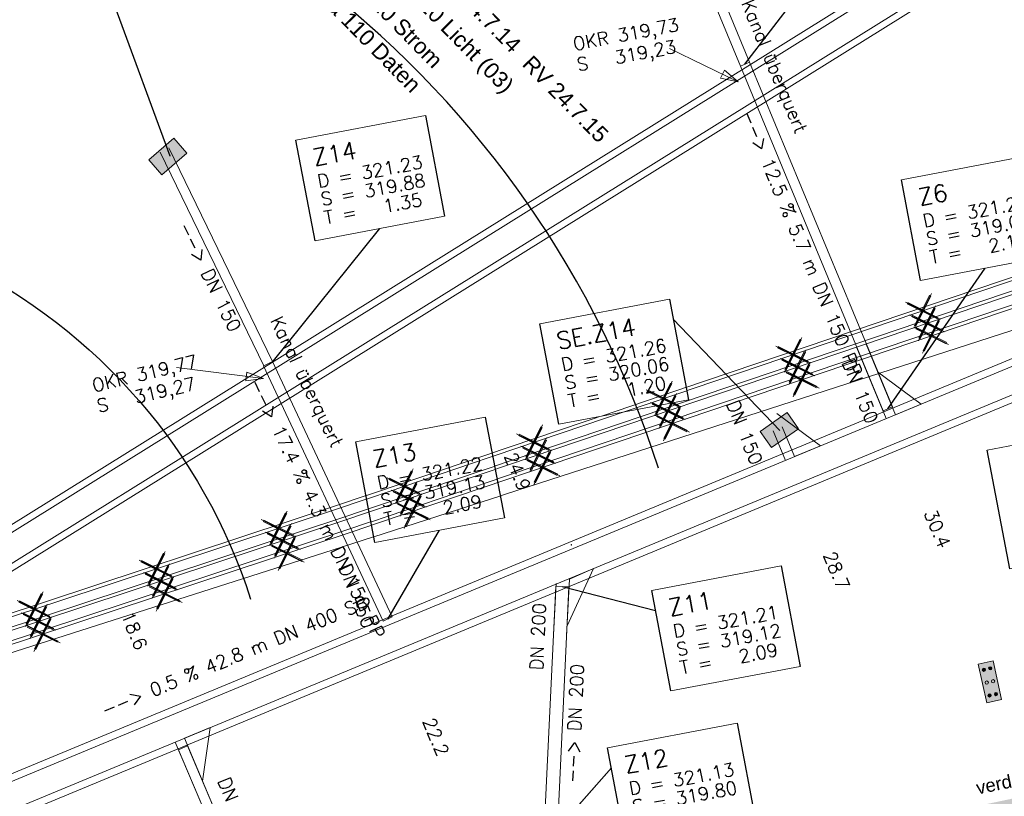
# Model space of a CAD drawing. Header units: metres. Extents: x -502 to 161, y -108 to 174.
# Tile 77 of 256: x -256 to -241, y -33 to -21. Entities that reach past the tile are written whole.
import ezdxf

# ---------------------------------------------------------------- set-up
doc = ezdxf.new("R2010")
doc.units = ezdxf.units.M
doc.header["$LTSCALE"] = 0.1
doc.layers.add('BRI31-005.05-5p02-Koordinierung Lageplan 4. BA ZOB West 2022-06-15', color=7, linetype='Continuous')
doc.layers.add('BRI31-005.06-5f07-Koordinierung Lageplan 4. BA ZOB Fernbusbahnh', color=7, linetype='Continuous')
doc.styles.add('Arial', font='arial.ttf')
doc.styles.add('Txt', font='txt_____.ttf')

# ---------------------------------------------------------------- blocks, each defined once
blk = doc.blocks.new('LP_01052')
at = {"color": 7, "linetype": 'Continuous', "lineweight": 13, "transparency": 33554687, "flags": 128}
blk.add_lwpolyline([(-0.25, 0), (0.25, 0), (0.25, 0.3), (-0.25, 0.3), (-0.25, 0)], dxfattribs=at)
at = {"color": 1, "linetype": 'Continuous', "true_color": 0xff0000, "transparency": 33554687}
blk.add_solid([(-0.25, 0), (0.25, 0), (-0.25, 0.3), (0.25, 0.3)], dxfattribs=at)
blk = doc.blocks.new('856')
at = {"color": 253, "linetype": 'Continuous', "lineweight": 20, "true_color": 0xadadad, "transparency": 33554687}
for p, q in [((-0.002199, 0.005244), (-0.000949, 0.005244)), ((-0.001574, 0.004931), (-0.001699, 0.005244)), ((0.00121, 0.006036), (0.000609, 0.006036)), ((0.003113, 0.001806), (0.0015, 0.005839))]:
    blk.add_line(p, q, dxfattribs=at)
at = {"color": 253, "linetype": 'Continuous', "lineweight": 20, "true_color": 0xadadad, "transparency": 33554687, "flags": 128}
for points in [[(0.001979, 0.004641), (-0.000324, 0.001806), (-0.003137, 0.001806), (-0.001252, 0.004126)], [(0.001863, 0.004931), (-0.001574, 0.004931), (-0.000324, 0.001806)]]:
    blk.add_lwpolyline(points, dxfattribs=at)
blk.add_lwpolyline([(0.00121, 0.006036, -0.306288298), (0.0015, 0.005839)], format="xyb", dxfattribs=at)
at = {"color": 253, "linetype": 'Continuous', "lineweight": 20, "true_color": 0xadadad, "transparency": 33554687}
for centre in [(-0.003137, 0.001806), (0.003113, 0.001806)]:
    blk.add_circle(centre, 0.00188, dxfattribs=at)
blk = doc.blocks.new('BAUZAUN_FU_')
at = {"linetype": 'Continuous', "lineweight": 0, "true_color": 0x333333, "transparency": 33554687}
h = blk.add_hatch(color=250, dxfattribs=at)
edge = h.paths.add_edge_path()
edge.add_arc((-0.05, 0.2), 0.025, 0, 90)
edge.add_arc((-0.05, 0.2), 0.025, 90, 180)
edge.add_arc((-0.05, 0.2), 0.025, 180, 270)
edge.add_arc((-0.05, 0.2), 0.025, 270, 360)
h = blk.add_hatch(color=250, dxfattribs=at)
edge = h.paths.add_edge_path()
edge.add_arc((0.05, 0.2), 0.025, 0, 90)
edge.add_arc((0.05, 0.2), 0.025, 90, 180)
edge.add_arc((0.05, 0.2), 0.025, 180, 270)
edge.add_arc((0.05, 0.2), 0.025, 270, 360)
h = blk.add_hatch(color=250, dxfattribs=at)
edge = h.paths.add_edge_path()
edge.add_arc((-0.05, -0.2), 0.025, 0, 90)
edge.add_arc((-0.05, -0.2), 0.025, 90, 180)
edge.add_arc((-0.05, -0.2), 0.025, 180, 270)
edge.add_arc((-0.05, -0.2), 0.025, 270, 360)
h = blk.add_hatch(color=250, dxfattribs=at)
edge = h.paths.add_edge_path()
edge.add_arc((0.05, -0.2), 0.025, 0, 90)
edge.add_arc((0.05, -0.2), 0.025, 90, 180)
edge.add_arc((0.05, -0.2), 0.025, 180, 270)
edge.add_arc((0.05, -0.2), 0.025, 270, 360)
at = {"color": 7, "linetype": 'Continuous', "lineweight": 9, "transparency": 33554687}
for p, q in [((-0.115, -0.3), (-0.115, 0.3)), ((-0.115, 0.3), (0.115, 0.3)), ((0.115, -0.3), (0.115, 0.3)), ((-0.115, -0.3), (0.115, -0.3))]:
    blk.add_line(p, q, dxfattribs=at)
for centre in [(-0.05, 0.2), (0.05, 0.2), (-0.05, 0), (0.05, 0), (-0.05, -0.2), (0.05, -0.2)]:
    blk.add_circle(centre, 0.025, dxfattribs=at)
at = {"color": 252, "linetype": 'Continuous', "true_color": 0x848484, "transparency": 33554687}
blk.add_solid([(0.115, -0.3), (0.115, 0.3), (-0.115, -0.3), (-0.115, 0.3)], dxfattribs=at)
blk = doc.blocks.new('ALG_00093')
at = {"color": 1, "linetype": 'Continuous', "lineweight": 9, "true_color": 0xff0000, "transparency": 33554687, "flags": 128}
blk.add_lwpolyline([(0, 0), (0.3773, 0.09625), (0.3773, -0.09625), (0, 0)], dxfattribs=at)
blk = doc.blocks.new('1016')
at = {"color": 7, "linetype": 'Continuous', "lineweight": 9, "transparency": 33554687}
for p, q in [((0.703072, 0.277444), (1.257444, -0.276928)), ((1.257444, 0.277444), (0.703072, -0.276928))]:
    blk.add_line(p, q, dxfattribs=at)
at = {"color": 2, "linetype": 'Continuous', "lineweight": 20, "true_color": 0xffff00, "transparency": 33554687}
for p, q in [((1.212401, 0.25319), (0.727326, -0.231885)), ((0.727326, 0.232401), (1.212401, -0.252674)), ((0.748114, 0.25319), (1.23319, -0.231885)), ((1.23319, 0.232401), (0.748114, -0.252674))]:
    blk.add_line(p, q, dxfattribs=at)

msp = doc.modelspace()

# ---------------------------------------------------------------- linework, layer by layer
at = {"layer": 'BRI31-005.05-5p02-Koordinierung Lageplan 4. BA ZOB West 2022-06-15', "color": 150, "linetype": 'Continuous', "lineweight": 18, "true_color": 0x007fff, "transparency": 33554687, "flags": 128}
for points in [[(-267.288, -36.055), (-229.345, -12.426), (-229.662, -11.917), (-267.606, -35.546)], [(-267.302, -35.946), (-229.437, -12.366), (-229.648, -12.026), (-267.514, -35.606)]]:
    msp.add_lwpolyline(points, dxfattribs=at)
at = {"layer": 'BRI31-005.05-5p02-Koordinierung Lageplan 4. BA ZOB West 2022-06-15', "color": 114, "linetype": 'Continuous', "lineweight": 18, "true_color": 0x00994c, "transparency": 33554687, "flags": 128}
for points in [[(-413.89, -82.119), (-380.577, -70.144), (-376.207, -68.576), (-344.236, -57.784), (-318.27, -49.558), (-311.477, -47.405), (-273.376, -35.43), (-251.136, -28.083), (-229.503, -20.765)], [(-413.818, -82.306), (-376.141, -68.765), (-344.174, -57.975), (-318.22, -49.752), (-311.417, -47.596), (-273.313, -35.619), (-251.072, -28.273), (-229.439, -20.954)], [(-413.747, -82.493), (-376.075, -68.954), (-344.111, -58.165), (-318.16, -49.942), (-311.357, -47.787), (-273.253, -35.81), (-251.008, -28.462), (-229.375, -21.144)]]:
    msp.add_lwpolyline(points, dxfattribs=at)
at = {"layer": 'BRI31-005.05-5p02-Koordinierung Lageplan 4. BA ZOB West 2022-06-15', "color": 255, "linetype": 'Continuous', "lineweight": 13, "transparency": 33554687, "flags": 128}
for points in [[(-229.487, -20.812), (-251.12, -28.131), (-273.36, -35.477), (-311.462, -47.453), (-318.255, -49.605), (-344.22, -57.832), (-376.19, -68.624), (-413.872, -82.166)], [(-229.423, -21.002), (-251.056, -28.32), (-273.297, -35.667), (-311.402, -47.644), (-318.205, -49.799), (-344.158, -58.022), (-376.125, -68.812), (-413.801, -82.353)], [(-229.359, -21.191), (-250.992, -28.51), (-273.238, -35.858), (-311.342, -47.835), (-318.145, -49.99), (-344.096, -58.212), (-376.059, -69.001), (-413.729, -82.54)]]:
    msp.add_lwpolyline(points, dxfattribs=at)
at = {"layer": 'BRI31-005.05-5p02-Koordinierung Lageplan 4. BA ZOB West 2022-06-15', "color": 1, "linetype": 'Continuous', "lineweight": 18, "true_color": 0xff0000, "transparency": 33554687, "flags": 128}
for points in [[(-270.17, -38.667), (-231.58, -22.66), (-231.817, -22.087), (-270.407, -38.094)], [(-270.164, -38.545), (-231.67, -22.578), (-231.823, -22.209), (-270.317, -38.176)]]:
    msp.add_lwpolyline(points, dxfattribs=at)
at = {"layer": 'BRI31-005.06-5f07-Koordinierung Lageplan 4. BA ZOB Fernbusbahnh', "color": 1, "linetype": 'Continuous', "lineweight": 25, "true_color": 0xff0000, "transparency": 33554687}
for p, q in [((-244.968, -21.395), (-242.979, -18.793)), ((-253.694, -22.789), (-254.525, -20.524)), ((-252.142, -25.92), (-250.51, -23.889)), ((-242.8, -26.623), (-241.321, -24.49)), ((-244.441, -26.953), (-246.059, -25.264)), ((-250.39, -29.814), (-249.602, -28.464)), ((-247.741, -29.322), (-246.327, -29.683)), ((-247.92, -33.117), (-246.996, -32.07))]:
    msp.add_line(p, q, dxfattribs=at)
at = {"layer": 'BRI31-005.06-5f07-Koordinierung Lageplan 4. BA ZOB Fernbusbahnh', "color": 1, "linetype": 'Continuous', "lineweight": 20, "true_color": 0xff0000, "transparency": 33554687}
for p, q in [((-244.968, -21.395), (-242.979, -18.793)), ((-253.694, -22.789), (-254.525, -20.524)), ((-253.567, -31.796), (-252.214, -34.967)), ((-253.429, -31.737), (-252.076, -34.908))]:
    msp.add_line(p, q, dxfattribs=at)
at = {"layer": 'BRI31-005.06-5f07-Koordinierung Lageplan 4. BA ZOB Fernbusbahnh', "color": 1, "linetype": 'Continuous', "lineweight": 13, "true_color": 0xff0000, "transparency": 33554687}
for p, q in [((-245.072, -21.662), (-246.112, -21.159)), ((-242.824, -26.772), (-243.269, -25.7)), ((-242.686, -26.714), (-243.13, -25.643)), ((-252.275, -26.166), (-253.597, -25.996)), ((-244.355, -27.407), (-244.542, -26.956)), ((-244.216, -27.349), (-244.403, -26.899)), ((-247.833, -29.272), (-247.876, -30.052)), ((-247.833, -29.272), (-247.876, -30.052)), ((-247.629, -29.208), (-247.676, -30.063)), ((-247.629, -29.208), (-247.676, -30.063)), ((-253.476, -31.623), (-252.076, -34.909)), ((-253.615, -31.681), (-252.214, -34.967))]:
    msp.add_line(p, q, dxfattribs=at)
at = {"layer": 'BRI31-005.06-5f07-Koordinierung Lageplan 4. BA ZOB Fernbusbahnh', "color": 7, "linetype": 'Continuous', "lineweight": 9, "transparency": 33554687}
msp.add_line((-253.429, -31.737), (-253.567, -31.796), dxfattribs=at)
at = {"layer": 'BRI31-005.06-5f07-Koordinierung Lageplan 4. BA ZOB Fernbusbahnh', "color": 1, "linetype": 'Continuous', "lineweight": 13, "true_color": 0xff0000, "transparency": 33554687, "flags": 128}
for points in [[(-247.144, -16.337), (-245.037, -21.424), (-244.899, -21.366), (-247.006, -16.279)], [(-245.037, -21.424), (-242.869, -26.652), (-242.731, -26.594), (-244.899, -21.366)], [(-253.845, -22.731), (-252.272, -25.972), (-252.137, -25.906), (-253.71, -22.666)], [(-242.686, -26.714), (-242.293, -26.552), (-242.956, -26.061)], [(-244.216, -27.349), (-243.824, -27.186), (-244.487, -26.696)], [(-247.629, -29.208), (-247.269, -29.049), (-247.668, -29.914)], [(-247.82, -33.122), (-247.641, -29.327), (-247.841, -29.317), (-248.02, -33.112)], [(-253.476, -31.623), (-253.084, -31.46), (-253.199, -32.274)]]:
    msp.add_lwpolyline(points, dxfattribs=at)
at = {"layer": 'BRI31-005.06-5f07-Koordinierung Lageplan 4. BA ZOB Fernbusbahnh', "color": 7, "linetype": 'Continuous', "lineweight": 18, "transparency": 33554687, "flags": 128}
for points in [[(-251.782, -22.549), (-249.817, -22.176), (-249.528, -23.703), (-251.493, -24.076), (-251.782, -22.549)], [(-242.593, -23.15), (-240.628, -22.777), (-240.339, -24.304), (-242.304, -24.677), (-242.593, -23.15)], [(-248.081, -25.332), (-246.116, -24.959), (-245.827, -26.486), (-247.792, -26.859), (-248.081, -25.332)], [(-250.874, -27.124), (-248.909, -26.751), (-248.62, -28.278), (-250.585, -28.651), (-250.874, -27.124)], [(-241.292, -27.249), (-239.17, -26.846), (-238.829, -28.648), (-240.951, -29.051), (-241.292, -27.249)], [(-246.384, -29.378), (-244.419, -29.005), (-244.13, -30.532), (-246.095, -30.905), (-246.384, -29.378)], [(-247.053, -31.765), (-245.088, -31.392), (-244.799, -32.919), (-246.764, -33.292), (-247.053, -31.765)]]:
    msp.add_lwpolyline(points, dxfattribs=at)
at = {"layer": 'BRI31-005.06-5f07-Koordinierung Lageplan 4. BA ZOB Fernbusbahnh', "color": 1, "linetype": 'Continuous', "lineweight": 25, "true_color": 0xff0000, "transparency": 33554687, "flags": 128}
for points in [[(-251.782, -22.549), (-249.817, -22.176), (-249.528, -23.703), (-251.493, -24.076), (-251.782, -22.549)], [(-242.593, -23.15), (-240.628, -22.777), (-240.339, -24.304), (-242.304, -24.677), (-242.593, -23.15)], [(-248.081, -25.332), (-246.116, -24.959), (-245.827, -26.486), (-247.792, -26.859), (-248.081, -25.332)], [(-250.874, -27.124), (-248.909, -26.751), (-248.62, -28.278), (-250.585, -28.651), (-250.874, -27.124)], [(-246.384, -29.378), (-244.419, -29.005), (-244.13, -30.532), (-246.095, -30.905), (-246.384, -29.378)], [(-247.053, -31.765), (-245.088, -31.392), (-244.799, -32.919), (-246.764, -33.292), (-247.053, -31.765)]]:
    msp.add_lwpolyline(points, dxfattribs=at)
at = {"layer": 'BRI31-005.06-5f07-Koordinierung Lageplan 4. BA ZOB Fernbusbahnh', "color": 7, "linetype": 'Continuous', "lineweight": 30, "transparency": 33554687, "flags": 128}
msp.add_lwpolyline([(-256.899, -24.39), (-256.899, -24.39, -0.203376), (-252.47, -29.511), (-252.47, -29.511)], format="xyb", dxfattribs=at)
at = {"layer": 'BRI31-005.06-5f07-Koordinierung Lageplan 4. BA ZOB Fernbusbahnh', "color": 7, "linetype": 'Continuous', "lineweight": 25, "transparency": 33554687, "flags": 128}
msp.add_lwpolyline([(-241.292, -27.249), (-239.17, -26.846), (-238.829, -28.648), (-240.951, -29.051), (-241.292, -27.249)], dxfattribs=at)

# ---------------------------------------------------------------- block references
at = {"layer": 'BRI31-005.06-5f07-Koordinierung Lageplan 4. BA ZOB Fernbusbahnh', "color": 7, "transparency": 33554687}
for name, p, xscale, yscale, zscale, rotation in [('ALG_00093', (-245.072, -21.662), 0.699999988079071, 0.699999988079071, 0.699999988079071, 154.1967956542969), ('1016', (-241.574, -24.901), 0.75, 0.75, 0.75, 198.6914108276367), ('1016', (-241.51, -25.091), 0.75, 0.75, 0.75, 198.6914245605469), ('1016', (-241.446, -25.28), 0.75, 0.75, 0.75, 198.6914520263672), ('1016', (-243.541, -25.567), 0.75, 0.75, 0.75, 198.6914108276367), ('1016', (-243.476, -25.756), 0.75, 0.75, 0.75, 198.6914245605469), ('1016', (-243.412, -25.945), 0.75, 0.75, 0.75, 198.6914520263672), ('ALG_00093', (-252.275, -26.166), 0.699999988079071, 0.699999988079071, 0.699999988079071, 172.6477020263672), ('1016', (-247.41, -27.087), 0.75, 0.75, 0.75, 198.6914245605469), ('1016', (-247.346, -27.276), 0.75, 0.75, 0.75, 198.6914520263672), ('1016', (-251.349, -28.206), 0.75, 0.75, 0.75, 198.2793273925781), ('1016', (-251.285, -28.396), 0.75, 0.75, 0.75, 198.2793411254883), ('1016', (-251.221, -28.585), 0.75, 0.75, 0.75, 198.2792999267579), ('1016', (-253.202, -28.819), 0.75, 0.75, 0.75, 198.2793273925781), ('1016', (-253.138, -29.008), 0.75, 0.75, 0.75, 198.2793411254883), ('1016', (-253.075, -29.198), 0.75, 0.75, 0.75, 198.2792999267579), ('1016', (-255.055, -29.431), 0.75, 0.75, 0.75, 198.2793273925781), ('1016', (-254.992, -29.62), 0.75, 0.75, 0.75, 198.2793411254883), ('1016', (-254.928, -29.81), 0.75, 0.75, 0.75, 198.2792999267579)]:
    msp.add_blockref(name, p, dxfattribs=dict(at, xscale=xscale, yscale=yscale, zscale=zscale, rotation=rotation))
for name, p, rotation in [('LP_01052', (-253.824, -22.681), 220.6749572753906), ('LP_01052', (-244.362, -27.07), 34.93852844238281), ('856', (-247.601, -28.687), 107.7880462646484), ('BAUZAUN_FU_', (-241.251, -30.767), 192.4678344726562)]:
    msp.add_blockref(name, p, dxfattribs=dict(at, rotation=rotation))

# ---------------------------------------------------------------- texts
at = {"layer": 'BRI31-005.06-5f07-Koordinierung Lageplan 4. BA ZOB Fernbusbahnh', "color": 190, "true_color": 0x7f00ff, "transparency": 33554687, "insert": (-250.597, -19.506), "char_height": 0.24, "attachment_point": 1, "rotation": 314.5051, "line_spacing_factor": 0.25, "style": 'Arial'}
msp.add_mtext('2 x da 110 Licht (03)', dxfattribs=at)
at = {"layer": 'BRI31-005.06-5f07-Koordinierung Lageplan 4. BA ZOB Fernbusbahnh', "color": 7, "transparency": 33554687, "char_height": 0.24, "attachment_point": 1, "rotation": 314.5051, "line_spacing_factor": 0.25, "style": 'Arial'}
for s, insert in [('da 110 Strom', (-250.944, -19.872)), ('da 110 Daten', (-251.274, -20.243))]:
    msp.add_mtext(s, dxfattribs=dict(at, insert=insert))
at = {"layer": 'BRI31-005.06-5f07-Koordinierung Lageplan 4. BA ZOB Fernbusbahnh', "color": 1, "true_color": 0xff0000, "transparency": 33554687, "attachment_point": 1, "line_spacing_factor": 0.25}
for s, insert, char_height, rotation, style in [('RV 24.7.14', (-249.52, -19.876), 0.24, 314.5051, 'Arial'), ('Kanal überquert', (-244.847, -20.393), 0.2, 292.6544, 'Txt'), ('Kanal überquert', (-244.847, -20.393), 0.2, 292.6544, 'Txt'), ('OKR 319,73', (-247.596, -20.994), 0.2, 10.737, 'Txt'), ('OKR 319,73', (-247.596, -20.994), 0.2, 10.737, 'Txt'), ('S   319,23', (-247.536, -21.308), 0.2, 10.737, 'Txt'), ('S   319,23', (-247.536, -21.308), 0.2, 10.737, 'Txt'), ('RV 24.7.15', (-248.193, -21.241), 0.24, 314.5051, 'Arial'), ('--> 12.5 % 5.7 m DN 150 PP', (-244.846, -22.067), 0.2, 292.5233, 'Txt'), ('--> 12.5 % 5.7 m DN 150 PP', (-244.846, -22.067), 0.2, 292.5233, 'Txt'), ('Z14', (-251.549, -22.689), 0.26, 10.737, 'Txt'), ('D = 321.23', (-251.475, -23.076), 0.2, 10.737, 'Txt'), ('S = 319.88', (-251.423, -23.352), 0.2, 10.737, 'Txt'), ('Z6', (-242.36, -23.29), 0.26, 10.737, 'Txt'), ('T =   1.35', (-251.371, -23.627), 0.2, 10.737, 'Txt'), ('D = 321.28', (-242.286, -23.677), 0.2, 10.737, 'Txt'), ('S = 319.09', (-242.234, -23.953), 0.2, 10.737, 'Txt'), ('--> DN 150', (-253.395, -23.763), 0.2, 295.8901, 'Txt'), ('--> DN 150', (-253.395, -23.763), 0.2, 295.8901, 'Txt'), ('T =   2.19', (-242.182, -24.228), 0.2, 10.737, 'Txt'), ('Kanal überquert', (-252, -25.197), 0.2, 295.8901, 'Txt'), ('Kanal überquert', (-252, -25.197), 0.2, 295.8901, 'Txt'), ('SE.Z14', (-247.848, -25.472), 0.26, 10.737, 'Txt'), ('D = 321.26', (-247.774, -25.859), 0.2, 10.737, 'Txt'), ('OKR 319,77', (-254.896, -26.178), 0.2, 13.393, 'Txt'), ('OKR 319,77', (-254.896, -26.178), 0.2, 13.393, 'Txt'), ('S = 320.06', (-247.722, -26.135), 0.2, 10.737, 'Txt'), ('DN 150', (-243.314, -25.844), 0.2, 291.6327, 'Txt'), ('DN 150', (-243.314, -25.844), 0.2, 291.6327, 'Txt'), ('S   319,27', (-254.822, -26.489), 0.2, 13.393, 'Txt'), ('S   319,27', (-254.822, -26.489), 0.2, 13.393, 'Txt'), ('--> 17.4 % 4.3 m DN 150 PP', (-252.319, -26.141), 0.2, 295.8901, 'Txt'), ('T =   1.20', (-247.67, -26.41), 0.2, 10.737, 'Txt'), ('DN 150', (-245.068, -26.47), 0.2, 291.6327, 'Txt'), ('DN 150', (-245.068, -26.47), 0.2, 291.6327, 'Txt'), ('Z13', (-250.641, -27.264), 0.26, 10.737, 'Txt'), ('24.9', (-248.443, -27.262), 0.2, 292.5277, 'Txt'), ('D = 321.22', (-250.567, -27.651), 0.2, 10.737, 'Txt'), ('S = 319.13', (-250.515, -27.927), 0.2, 10.737, 'Txt'), ('T =   2.09', (-250.463, -28.202), 0.2, 10.737, 'Txt'), ('30.4', (-242.072, -28.127), 0.2, 292.5277, 'Txt'), ('30.4', (-242.072, -28.127), 0.2, 292.5277, 'Txt'), ('28.7', (-243.603, -28.762), 0.2, 292.5277, 'Txt'), ('28.7', (-243.603, -28.762), 0.2, 292.5277, 'Txt'), ('DN 150', (-250.953, -28.951), 0.2, 291.6327, 'Txt'), ('DN 150', (-250.953, -28.951), 0.2, 291.6327, 'Txt'), ('Z11', (-246.151, -29.518), 0.26, 10.737, 'Txt'), ('18.6', (-254.258, -29.674), 0.2, 292.5277, 'Txt'), ('18.6', (-254.258, -29.674), 0.2, 292.5277, 'Txt'), ('DN 200', (-248.235, -30.585), 0.2, 87.3071, 'Txt'), ('DN 200', (-248.235, -30.585), 0.2, 87.3071, 'Txt'), ('D = 321.21', (-246.077, -29.905), 0.2, 10.737, 'Txt'), ('--> 0.5 % 42.8 m DN 400 SB', (-254.756, -31.113), 0.2, 22.5277, 'Txt'), ('--> 0.5 % 42.8 m DN 400 SB', (-254.756, -31.113), 0.2, 22.5277, 'Txt'), ('S = 319.12', (-246.025, -30.181), 0.2, 10.737, 'Txt'), ('T =   2.09', (-245.973, -30.456), 0.2, 10.737, 'Txt'), ('--> DN 200', (-247.696, -32.297), 0.2, 87.2995, 'Txt'), ('--> DN 200', (-247.696, -32.297), 0.2, 87.2995, 'Txt'), ('22.2', (-249.682, -31.284), 0.2, 292.5277, 'Txt'), ('22.2', (-249.682, -31.284), 0.2, 292.5277, 'Txt'), ('Z12', (-246.82, -31.905), 0.26, 10.737, 'Txt'), ('D = 321.13', (-246.746, -32.292), 0.2, 10.737, 'Txt'), ('verdämmen', (-241.477, -32.28), 0.2, 11.6753, 'Arial'), ('verdämmen', (-241.477, -32.28), 0.2, 11.6753, 'Arial'), ('DN 150', (-252.789, -32.192), 0.2, 291.6327, 'Txt'), ('DN 150', (-252.789, -32.192), 0.2, 291.6327, 'Txt'), ('S = 319.80', (-246.694, -32.568), 0.2, 10.737, 'Txt')]:
    msp.add_mtext(s, dxfattribs=dict(at, insert=insert, char_height=char_height, rotation=rotation, style=style))

# ---------------------------------------------------------------- next in the draw order: wipeouts: each hides what was drawn before it
at = {"color": 255, "linetype": 'Continuous', "lineweight": 5, "transparency": 33554687}
for points in [[(-251.782, -22.549), (-249.817, -22.176), (-249.528, -23.703), (-251.493, -24.076)], [(-242.593, -23.15), (-240.628, -22.777), (-240.339, -24.304), (-242.304, -24.677)], [(-248.081, -25.332), (-246.116, -24.959), (-245.827, -26.486), (-247.792, -26.859)], [(-250.874, -27.124), (-248.909, -26.751), (-248.62, -28.278), (-250.585, -28.651)], [(-241.292, -27.249), (-239.17, -26.846), (-238.829, -28.648), (-240.951, -29.051)], [(-246.384, -29.378), (-244.419, -29.005), (-244.13, -30.532), (-246.095, -30.905)], [(-247.053, -31.765), (-245.088, -31.392), (-244.799, -32.919), (-246.764, -33.292)]]:
    msp.add_wipeout(points, dxfattribs=at).dxf.layer = 'BRI31-005.06-5f07-Koordinierung Lageplan 4. BA ZOB Fernbusbahnh'

# ---------------------------------------------------------------- next in the draw order: linework, layer by layer
at = {"layer": 'BRI31-005.06-5f07-Koordinierung Lageplan 4. BA ZOB Fernbusbahnh', "color": 1, "linetype": 'Continuous', "lineweight": 20, "true_color": 0xff0000, "transparency": 33554687}
for p, q in [((-252.142, -25.92), (-250.51, -23.889)), ((-242.8, -26.623), (-241.321, -24.49)), ((-244.441, -26.953), (-246.059, -25.264)), ((-250.39, -29.814), (-249.602, -28.464)), ((-247.741, -29.322), (-246.327, -29.683)), ((-247.92, -33.117), (-246.996, -32.07))]:
    msp.add_line(p, q, dxfattribs=at)
at = {"layer": 'BRI31-005.06-5f07-Koordinierung Lageplan 4. BA ZOB Fernbusbahnh', "color": 150, "linetype": 'Continuous', "lineweight": 13, "true_color": 0x007fff, "transparency": 33554687, "flags": 128}
for points in [[(-267.288, -36.055), (-229.345, -12.426), (-229.662, -11.917), (-267.606, -35.546)], [(-267.302, -35.946), (-229.437, -12.366), (-229.648, -12.026), (-267.514, -35.606)]]:
    msp.add_lwpolyline(points, dxfattribs=at)
at = {"layer": 'BRI31-005.06-5f07-Koordinierung Lageplan 4. BA ZOB Fernbusbahnh', "color": 7, "linetype": 'Continuous', "lineweight": 30, "transparency": 33554687, "flags": 128}
msp.add_lwpolyline([(-246.281, -27.523, 0.149708), (-251.36, -20.235)], format="xyb", dxfattribs=at)
at = {"layer": 'BRI31-005.06-5f07-Koordinierung Lageplan 4. BA ZOB Fernbusbahnh', "color": 255, "linetype": 'Continuous', "lineweight": 9, "transparency": 33554687, "flags": 128}
for points in [[(-229.487, -20.812), (-251.12, -28.131), (-273.36, -35.477), (-311.462, -47.453), (-318.255, -49.605), (-344.22, -57.832), (-376.19, -68.624), (-413.872, -82.166)], [(-229.423, -21.002), (-251.056, -28.32), (-273.297, -35.667), (-311.402, -47.644), (-318.205, -49.799), (-344.158, -58.022), (-376.125, -68.812), (-413.801, -82.353)], [(-229.359, -21.191), (-250.992, -28.51), (-273.238, -35.858), (-311.342, -47.835), (-318.145, -49.99), (-344.096, -58.212), (-376.059, -69.001), (-413.729, -82.54)]]:
    msp.add_lwpolyline(points, dxfattribs=at)
at = {"layer": 'BRI31-005.06-5f07-Koordinierung Lageplan 4. BA ZOB Fernbusbahnh', "color": 114, "linetype": 'Continuous', "lineweight": 13, "true_color": 0x00994c, "transparency": 33554687, "flags": 128}
for points in [[(-413.818, -82.306), (-376.141, -68.765), (-344.174, -57.975), (-318.22, -49.752), (-311.417, -47.596), (-273.313, -35.619), (-251.072, -28.273), (-229.439, -20.954)], [(-413.747, -82.493), (-376.075, -68.954), (-344.111, -58.165), (-318.16, -49.942), (-311.357, -47.787), (-273.253, -35.81), (-251.008, -28.462), (-229.375, -21.144)]]:
    msp.add_lwpolyline(points, dxfattribs=at)
at = {"layer": 'BRI31-005.06-5f07-Koordinierung Lageplan 4. BA ZOB Fernbusbahnh', "color": 1, "linetype": 'Continuous', "lineweight": 13, "true_color": 0xff0000, "transparency": 33554687, "flags": 128}
for points in [[(-270.17, -38.667), (-231.58, -22.66), (-231.817, -22.087), (-270.407, -38.094)], [(-270.164, -38.545), (-231.67, -22.578), (-231.823, -22.209), (-270.317, -38.176)], [(-252.273, -25.971), (-250.458, -29.846), (-250.322, -29.782), (-252.137, -25.907)]]:
    msp.add_lwpolyline(points, dxfattribs=at)
at = {"layer": 'BRI31-005.06-5f07-Koordinierung Lageplan 4. BA ZOB Fernbusbahnh', "color": 7, "linetype": 'Continuous', "lineweight": 13, "transparency": 33554687, "flags": 128}
for points in [[(-251.782, -22.549), (-249.817, -22.176), (-249.528, -23.703), (-251.493, -24.076), (-251.782, -22.549)], [(-242.593, -23.15), (-240.628, -22.777), (-240.339, -24.304), (-242.304, -24.677), (-242.593, -23.15)], [(-248.081, -25.332), (-246.116, -24.959), (-245.827, -26.486), (-247.792, -26.859), (-248.081, -25.332)], [(-250.874, -27.124), (-248.909, -26.751), (-248.62, -28.278), (-250.585, -28.651), (-250.874, -27.124)], [(-241.292, -27.249), (-239.17, -26.846), (-238.829, -28.648), (-240.951, -29.051), (-241.292, -27.249)], [(-246.384, -29.378), (-244.419, -29.005), (-244.13, -30.532), (-246.095, -30.905), (-246.384, -29.378)], [(-247.053, -31.765), (-245.088, -31.392), (-244.799, -32.919), (-246.764, -33.292), (-247.053, -31.765)]]:
    msp.add_lwpolyline(points, dxfattribs=at)
at = {"layer": 'BRI31-005.06-5f07-Koordinierung Lageplan 4. BA ZOB Fernbusbahnh', "color": 1, "linetype": 'Continuous', "lineweight": 20, "true_color": 0xff0000, "transparency": 33554687, "flags": 128}
for points in [[(-251.782, -22.549), (-249.817, -22.176), (-249.528, -23.703), (-251.493, -24.076), (-251.782, -22.549)], [(-242.593, -23.15), (-240.628, -22.777), (-240.339, -24.304), (-242.304, -24.677), (-242.593, -23.15)], [(-248.081, -25.332), (-246.116, -24.959), (-245.827, -26.486), (-247.792, -26.859), (-248.081, -25.332)], [(-250.874, -27.124), (-248.909, -26.751), (-248.62, -28.278), (-250.585, -28.651), (-250.874, -27.124)], [(-246.384, -29.378), (-244.419, -29.005), (-244.13, -30.532), (-246.095, -30.905), (-246.384, -29.378)], [(-247.053, -31.765), (-245.088, -31.392), (-244.799, -32.919), (-246.764, -33.292), (-247.053, -31.765)]]:
    msp.add_lwpolyline(points, dxfattribs=at)
at = {"layer": 'BRI31-005.06-5f07-Koordinierung Lageplan 4. BA ZOB Fernbusbahnh', "color": 7, "linetype": 'Continuous', "lineweight": 20, "transparency": 33554687, "flags": 128}
msp.add_lwpolyline([(-241.292, -27.249), (-239.17, -26.846), (-238.829, -28.648), (-240.951, -29.051), (-241.292, -27.249)], dxfattribs=at)
at = {"layer": 'BRI31-005.06-5f07-Koordinierung Lageplan 4. BA ZOB Fernbusbahnh', "color": 114, "linetype": 'Continuous', "lineweight": 13, "true_color": 0x00994c, "transparency": 33554687}
msp.add_polyline3d([(-413.89, -82.119, 0), (-380.577, -70.144, 0), (-376.207, -68.576, 0), (-344.236, -57.784, 0), (-318.27, -49.558, 0), (-311.477, -47.405, 0), (-273.376, -35.43, 0), (-251.136, -28.083, 0), (-229.503, -20.765, 0)], dxfattribs=at)
at = {"layer": 'BRI31-005.06-5f07-Koordinierung Lageplan 4. BA ZOB Fernbusbahnh', "color": 7, "linetype": 'Continuous', "lineweight": 13, "transparency": 33554687}
msp.add_polyline3d([(-237.241, -24.247, 321.376), (-251.108, -28.727, 321.416), (-263.552, -32.704, 321.384), (-273.289, -35.832, 321.414), (-288.129, -40.587, 321.418), (-304.156, -45.706, 321.405), (-318.936, -50.376, 321.453)], dxfattribs=at)
at = {"layer": 'BRI31-005.06-5f07-Koordinierung Lageplan 4. BA ZOB Fernbusbahnh', "color": 2, "linetype": 'Continuous', "true_color": 0xffff00, "transparency": 33554687}
msp.add_solid([(-261.882, -37.363), (-237.403, -32.209), (-261.964, -36.971), (-237.485, -31.817)], dxfattribs=at)

# ---------------------------------------------------------------- next in the draw order: block references
at = {"layer": 'BRI31-005.06-5f07-Koordinierung Lageplan 4. BA ZOB Fernbusbahnh', "color": 7, "transparency": 33554687, "xscale": 0.75, "yscale": 0.75, "zscale": 0.75}
for p, rotation in [((-245.507, -26.232), 198.6914108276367), ((-245.443, -26.421), 198.6914245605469), ((-245.379, -26.611), 198.6914520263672), ((-247.474, -26.897), 198.6914108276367), ((-249.44, -27.563), 198.6914108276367), ((-249.376, -27.752), 198.6914245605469), ((-249.312, -27.941), 198.6914520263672)]:
    msp.add_blockref('1016', p, dxfattribs=dict(at, rotation=rotation))

# ---------------------------------------------------------------- next in the draw order: texts
at = {"layer": 'BRI31-005.06-5f07-Koordinierung Lageplan 4. BA ZOB Fernbusbahnh', "color": 1, "true_color": 0xff0000, "transparency": 33554687, "attachment_point": 1, "line_spacing_factor": 0.25, "style": 'Txt'}
for s, insert, char_height, rotation in [('Z14', (-251.549, -22.689), 0.26, 10.737), ('D = 321.23', (-251.475, -23.076), 0.2, 10.737), ('S = 319.88', (-251.423, -23.352), 0.2, 10.737), ('Z6', (-242.36, -23.29), 0.26, 10.737), ('T =   1.35', (-251.371, -23.627), 0.2, 10.737), ('D = 321.28', (-242.286, -23.677), 0.2, 10.737), ('S = 319.09', (-242.234, -23.953), 0.2, 10.737), ('T =   2.19', (-242.182, -24.228), 0.2, 10.737), ('SE.Z14', (-247.848, -25.472), 0.26, 10.737), ('D = 321.26', (-247.774, -25.859), 0.2, 10.737), ('S = 320.06', (-247.722, -26.135), 0.2, 10.737), ('--> 17.4 % 4.3 m DN 150 PP', (-252.319, -26.141), 0.2, 295.8901), ('T =   1.20', (-247.67, -26.41), 0.2, 10.737), ('Z13', (-250.641, -27.264), 0.26, 10.737), ('24.9', (-248.443, -27.262), 0.2, 292.5277), ('D = 321.22', (-250.567, -27.651), 0.2, 10.737), ('S = 319.13', (-250.515, -27.927), 0.2, 10.737), ('T =   2.09', (-250.463, -28.202), 0.2, 10.737), ('Z11', (-246.151, -29.518), 0.26, 10.737), ('D = 321.21', (-246.077, -29.905), 0.2, 10.737), ('S = 319.12', (-246.025, -30.181), 0.2, 10.737), ('T =   2.09', (-245.973, -30.456), 0.2, 10.737), ('Z12', (-246.82, -31.905), 0.26, 10.737), ('D = 321.13', (-246.746, -32.292), 0.2, 10.737), ('S = 319.80', (-246.694, -32.568), 0.2, 10.737)]:
    msp.add_mtext(s, dxfattribs=dict(at, insert=insert, char_height=char_height, rotation=rotation))

doc.saveas('drawing.dxf')
